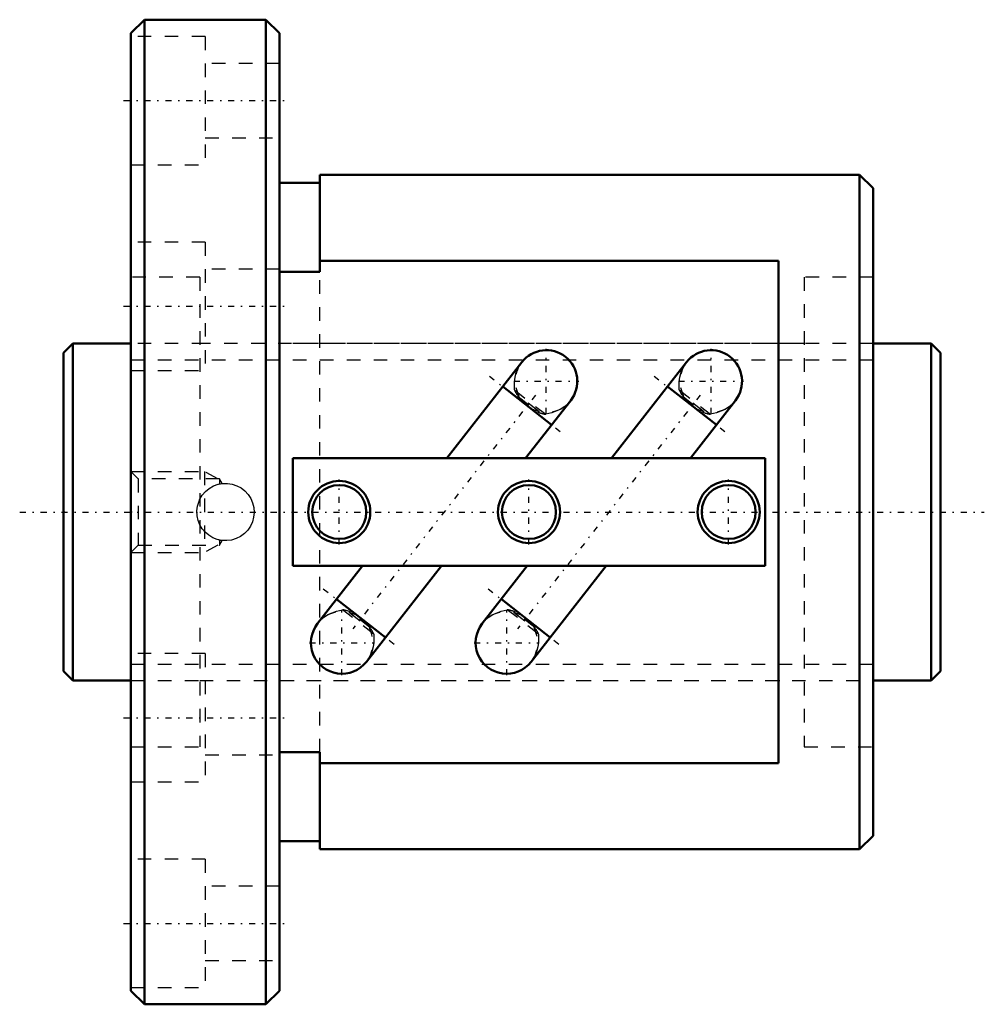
# Model space of a CAD drawing. Header units: millimetres. Extents: x -3.2 to 68.2, y -36.5 to 36.5.
import ezdxf

# ---------------------------------------------------------------- set-up
doc = ezdxf.new("R2010")
doc.units = ezdxf.units.MM
doc.linetypes.add('Center', pattern=[1.5, 0.45, -0.5, 0.05, -0.5])
doc.linetypes.add('Dashed', pattern=[2, 1, -1])
for name, color, linetype, lineweight in [('2d ConnectionPoints', 7, 'Continuous', 50), ('AM_0', 7, 'Continuous', 50), ('AM_5', 3, 'Continuous', 25), ('AM_7', 7, 'Center', 25), ('AM_9', 6, 'Dashed', 25)]:
    doc.layers.add(name, color=color, linetype=linetype, lineweight=lineweight)

# ---------------------------------------------------------------- blocks, each defined once
blk = doc.blocks.new('1_BIF2505V_5RR_Nut_0_in_BIF2505V_5RRG0_65LC0_000_0')
at = {"layer": 'AM_0'}
for p, q in [((6, 36.5), (5, 35.5)), ((15, 36.5), (6, 36.5)), ((6, 36.5), (6, -36.5)), ((16, 35.5), (15, 36.5)), ((15, 36.5), (15, -36.5)), ((5, 35.5), (5, -35.5)), ((16, 35.5), (16, -35.5)), ((19, 25), (19, 17.818)), ((59, 25), (19, 25)), ((60, 24), (59, 25)), ((59, 25), (59, -25)), ((19, 24.4), (16, 24.4)), ((60, 24), (60, -24)), ((53, 18.631), (19, 18.631)), ((53, -18.631), (53, 18.631)), ((19, 17.818), (16, 17.818)), ((33.97, 11.109), (28.416, 4)), ((46.18, 11.109), (40.626, 4)), ((36.179, 6.464), (32.554, 9.296)), ((48.389, 6.464), (44.764, 9.296)), ((34.254, 4), (37.595, 8.277)), ((46.464, 4), (49.805, 8.277)), ((52, 4), (17, 4)), ((17, 4), (17, -4)), ((52, -4), (52, 4)), ((17, -4), (52, -4)), ((22.166, -4), (18.825, -8.277)), ((22.45, -11.109), (28.004, -4)), ((34.376, -4), (31.035, -8.277)), ((34.66, -11.109), (40.214, -4)), ((20.241, -6.464), (23.866, -9.296)), ((32.451, -6.464), (36.076, -9.296)), ((16, -17.818), (19, -17.818)), ((19, -17.818), (19, -25)), ((19, -18.631), (53, -18.631)), ((59, -25), (60, -24)), ((16, -24.4), (19, -24.4)), ((19, -25), (59, -25)), ((5, -35.5), (6, -36.5)), ((15, -36.5), (16, -35.5)), ((6, -36.5), (15, -36.5))]:
    blk.add_line(p, q, dxfattribs=at)
for centre, radius in [((20.44, 0), 2.3), ((34.5, 0), 2.3), ((49.3, 0), 2.3), ((20.44, 0), 2), ((34.5, 0), 2), ((49.3, 0), 2)]:
    blk.add_circle(centre, radius, dxfattribs=at)
for centre, start, end in [((35.783, 9.693), 322, 142), ((47.993, 9.693), 322, 142), ((20.637, -9.693), 142, 322), ((32.847, -9.693), 142, 322)]:
    blk.add_arc(centre, 2.3, start, end, dxfattribs=at)
at = {"layer": 'AM_5', "linetype": 'Dashed'}
for p, q in [((5, 3), (10.44, 3)), ((11.44, 2.458), (10.44, 3)), ((10.44, 3), (10.44, -3)), ((11.44, -2.459), (10.44, -3)), ((5, -3), (10.44, -3))]:
    blk.add_line(p, q, dxfattribs=at)
at = {"layer": 'AM_7'}
for p, q in [((4.45, 30.5), (16.55, 30.5)), ((4.45, 15.25), (16.55, 15.25)), ((35.783, 7.278), (35.783, 12.108)), ((47.993, 7.278), (47.993, 12.108)), ((31.569, 10.066), (37.165, 5.694)), ((33.368, 9.693), (38.198, 9.693)), ((43.779, 10.066), (49.375, 5.694)), ((45.578, 9.693), (50.408, 9.693)), ((34.982, 8.668), (21.438, -8.668)), ((47.192, 8.668), (33.648, -8.668)), ((20.44, -2.415), (20.44, 2.415)), ((34.5, -2.415), (34.5, 2.415)), ((49.3, -2.415), (49.3, 2.415)), ((19.255, -5.694), (24.851, -10.066)), ((31.465, -5.694), (37.061, -10.066)), ((20.637, -12.108), (20.637, -7.278)), ((32.847, -12.108), (32.847, -7.278)), ((18.222, -9.693), (23.052, -9.693)), ((30.432, -9.693), (35.262, -9.693)), ((4.45, -15.25), (16.55, -15.25)), ((4.45, -30.5), (16.55, -30.5))]:
    blk.add_line(p, q, dxfattribs=at)
at = {"layer": 'AM_9'}
for p, q in [((10.5, 35.25), (5, 35.25)), ((10.5, 35.25), (10.5, 25.75)), ((16, 33.25), (10.5, 33.25)), ((10.5, 27.75), (16, 27.75)), ((5, 25.75), (10.5, 25.75)), ((10.5, 20), (5, 20)), ((10.5, 20), (10.5, 10.5)), ((16, 18), (10.5, 18)), ((19, -17.818), (19, 17.818)), ((10.1, 17.4), (5, 17.4)), ((10.1, 17.4), (10.1, -17.4)), ((60, 17.4), (54.9, 17.4)), ((54.9, 17.4), (54.9, -17.4)), ((54.9, 12.5), (10.1, 12.5)), ((5, 10.5), (10.5, 10.5)), ((33.416, 9.059), (35.741, 7.243)), ((45.626, 9.059), (47.951, 7.243)), ((33.751, 8.615), (33.627, 8.458)), ((33.707, 8.559), (35.185, 7.404)), ((35.229, 7.46), (33.751, 8.615)), ((37.628, 8.321), (37.563, 8.236)), ((45.961, 8.615), (45.837, 8.458)), ((45.917, 8.559), (47.395, 7.404)), ((47.439, 7.46), (45.961, 8.615)), ((49.838, 8.321), (49.773, 8.236)), ((35.229, 7.46), (35.106, 7.303)), ((47.439, 7.46), (47.316, 7.303)), ((5.541, 2.458), (5, 3)), ((11.55, 2.458), (5.541, 2.458)), ((5.541, 2.458), (5.541, -2.459)), ((11.55, 2.458), (11.55, 2.077)), ((11.749, 2.114), (11.55, 2.458)), ((11.49, 2.063), (11.55, 2.077)), ((10.081, 0.911), (10.144, 1.034)), ((10.141, -1.029), (10.07, -0.888)), ((11.55, -2.077), (11.471, -2.058)), ((11.55, -2.077), (11.55, -2.459)), ((11.55, -2.459), (11.749, -2.114)), ((5, -3), (5.541, -2.459)), ((5.541, -2.459), (11.55, -2.459)), ((23.004, -9.059), (20.679, -7.243)), ((35.214, -9.059), (32.889, -7.243)), ((21.191, -7.46), (21.314, -7.303)), ((21.191, -7.46), (22.669, -8.615)), ((22.713, -8.559), (21.235, -7.404)), ((33.401, -7.46), (33.524, -7.303)), ((33.401, -7.46), (34.879, -8.615)), ((34.923, -8.559), (33.445, -7.404)), ((18.792, -8.321), (18.857, -8.236)), ((22.669, -8.615), (22.793, -8.458)), ((31.002, -8.321), (31.067, -8.236)), ((34.879, -8.615), (35.003, -8.458)), ((10.5, -10.5), (5, -10.5)), ((10.5, -10.5), (10.5, -20)), ((10.1, -12.5), (54.9, -12.5)), ((5, -17.4), (10.1, -17.4)), ((54.9, -17.4), (60, -17.4)), ((10.5, -18), (16, -18)), ((5, -20), (10.5, -20)), ((10.5, -25.75), (5, -25.75)), ((10.5, -25.75), (10.5, -35.25)), ((16, -27.75), (10.5, -27.75)), ((10.5, -33.25), (16, -33.25)), ((5, -35.25), (10.5, -35.25))]:
    blk.add_line(p, q, dxfattribs=at)
for points in [[(33.416, 9.059), (33.415, 9.244), (33.421, 9.621), (33.467, 9.999), (33.562, 10.365), (33.715, 10.72), (33.857, 10.955)], [(33.932, 11.06), (33.945, 11.077), (34.219, 11.372)], [(45.626, 9.059), (45.625, 9.244), (45.631, 9.621), (45.677, 9.999), (45.772, 10.365), (45.925, 10.72), (46.067, 10.955)], [(46.142, 11.06), (46.155, 11.077), (46.429, 11.372)], [(37.563, 8.236), (37.444, 8.097), (37.156, 7.832), (36.82, 7.61), (36.195, 7.357), (35.741, 7.243)], [(49.773, 8.236), (49.654, 8.097), (49.366, 7.832), (49.03, 7.61), (48.405, 7.357), (47.951, 7.243)], [(10.1, 0.951), (10.287, 1.257), (10.523, 1.528), (10.801, 1.754), (11.114, 1.931), (11.452, 2.053), (11.805, 2.116), (12.16, 2.119), (12.511, 2.062), (12.845, 1.949), (13.155, 1.783), (13.436, 1.565), (13.678, 1.304), (13.873, 1.003), (14.016, 0.672), (14.1, 0.324), (14.125, -0.033), (14.089, -0.385), (13.997, -0.726), (13.849, -1.047), (13.65, -1.339), (13.403, -1.596), (13.116, -1.808), (12.795, -1.97), (12.451, -2.076), (12.097, -2.122), (11.74, -2.109), (11.395, -2.037), (11.067, -1.909), (10.763, -1.727), (10.493, -1.498), (10.275, -1.24), (10.1, -0.951)], [(11.55, 2.077), (11.707, 2.104), (11.751, 2.11)], [(10.1, -0.951), (9.969, -0.626), (9.893, -0.273), (9.877, 0.078), (9.921, 0.437), (10.1, 0.951)], [(11.55, -2.077), (11.707, -2.104), (11.751, -2.11)], [(18.857, -8.236), (18.976, -8.097), (19.264, -7.832), (19.6, -7.61), (20.225, -7.357), (20.679, -7.243)], [(31.067, -8.236), (31.186, -8.097), (31.474, -7.832), (31.81, -7.61), (32.435, -7.357), (32.889, -7.243)], [(23.004, -9.059), (23.005, -9.244), (22.999, -9.621), (22.953, -9.999), (22.858, -10.365), (22.705, -10.72), (22.563, -10.955)], [(35.214, -9.059), (35.215, -9.244), (35.209, -9.621), (35.163, -9.999), (35.068, -10.365), (34.915, -10.72), (34.773, -10.955)], [(22.488, -11.06), (22.475, -11.077), (22.201, -11.372)], [(34.698, -11.06), (34.685, -11.077), (34.411, -11.372)]]:
    blk.add_lwpolyline(points, dxfattribs=at)
for centre, radius, start, end in [((35.783, 9.693), 2.3, 142, 207.92939), ((47.993, 9.693), 2.3, 142, 207.92939), ((35.783, 9.693), 2.3, 232, 322), ((47.993, 9.693), 2.3, 232, 322), ((12, 0), 2.125, 180, 181.44991), ((20.637, -9.693), 2.3, 52, 142), ((32.847, -9.693), 2.3, 52, 142), ((20.637, -9.693), 2.3, 322, 27.92939), ((32.847, -9.693), 2.3, 322, 27.92939)]:
    blk.add_arc(centre, radius, start, end, dxfattribs=at)
for centre, major_axis, start_param, end_param in [((35.277, 9.045), (1.812, -1.416), 4.016208, 4.292278), ((47.487, 9.045), (1.812, -1.416), 4.016208, 4.292278), ((35.277, 9.045), (1.812, -1.416), 5.1325, 5.40857), ((47.487, 9.045), (1.812, -1.416), 5.1325, 5.40857), ((21.143, -9.045), (-1.812, 1.416), 5.1325, 5.40857), ((33.353, -9.045), (-1.812, 1.416), 5.1325, 5.40857), ((21.143, -9.045), (-1.812, 1.416), 4.016208, 4.292278), ((33.353, -9.045), (-1.812, 1.416), 4.016208, 4.292278)]:
    blk.add_ellipse(centre, major_axis=major_axis, ratio=0.642788, start_param=start_param, end_param=end_param, dxfattribs=at)
blk = doc.blocks.new('2_BIF2505V_5RR000_Shaft_0_in_BIF2505V_5RRG0_65LC0_000_0')
at = {"layer": 'AM_0'}
for p, q in [((0.7, 12.5), (0, 11.8)), ((5, 12.5), (0.7, 12.5)), ((0.7, 12.5), (0.7, -12.5)), ((64.3, 12.5), (60, 12.5)), ((65, 11.8), (64.3, 12.5)), ((64.3, 12.5), (64.3, -12.5)), ((0, 11.8), (0, -11.8)), ((65, 11.8), (65, -11.8)), ((0, -11.8), (0.7, -12.5)), ((64.3, -12.5), (65, -11.8)), ((0.7, -12.5), (5, -12.5)), ((60, -12.5), (64.3, -12.5))]:
    blk.add_line(p, q, dxfattribs=at)
at = {"layer": 'AM_5', "linetype": 'Dashed'}
for p, q in [((5, 11.273), (60, 11.273)), ((5, -11.273), (60, -11.273))]:
    blk.add_line(p, q, dxfattribs=at)
at = {"layer": 'AM_7'}
blk.add_line((-3.25, 0), (68.25, 0), dxfattribs=at)
at = {"layer": 'AM_9'}
for p, q in [((10.5, 12.5), (5, 12.5)), ((60, 12.5), (16, 12.5)), ((5, -12.5), (10.5, -12.5)), ((16, -12.5), (60, -12.5))]:
    blk.add_line(p, q, dxfattribs=at)

msp = doc.modelspace()

# ---------------------------------------------------------------- linework, layer by layer
at = {"layer": '2d ConnectionPoints'}
for p in [(0, 0), (5, 0)]:
    msp.add_point(p, dxfattribs=at)

# ---------------------------------------------------------------- block references
for name in ['1_BIF2505V_5RR_Nut_0_in_BIF2505V_5RRG0_65LC0_000_0', '2_BIF2505V_5RR000_Shaft_0_in_BIF2505V_5RRG0_65LC0_000_0']:
    msp.add_blockref(name, (0, 0))

doc.saveas('drawing.dxf')
